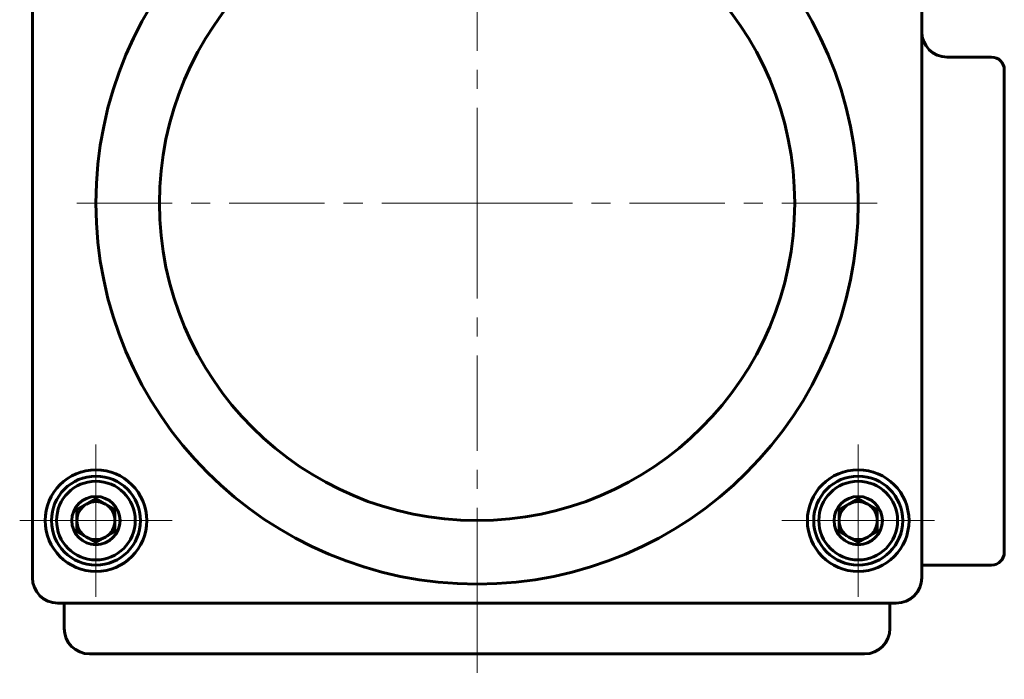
# Model space of a CAD drawing. Header units: millimetres. Extents: x -76 to 189, y -48 to 47.
# Tile 9 of 14: x 106 to 184, y -48 to 4. Entities that reach past the tile are written whole.
import ezdxf

# ---------------------------------------------------------------- set-up
doc = ezdxf.new("R2010")
doc.units = ezdxf.units.MM
doc.linetypes.add('K5LT_AXLED', pattern=[12, 7.5, -1.5, 1.5, -1.5])
doc.linetypes.add('K5LT_BASIC', pattern=[0])
doc.layers.add('Системный слой (1)', color=7, linetype='Continuous', true_color=0x6c6c6c)

# ---------------------------------------------------------------- blocks, each defined once
blk = doc.blocks.new('U67')
at = {"layer": 'Системный слой (1)', "color": 30, "linetype": 'K5LT_AXLED', "lineweight": 18, "true_color": 0xff8000}
for q in [(112.499, -29.5), (106.499, -35.5), (118.499, -35.5), (112.499, -41.5)]:
    blk.add_line((112.499, -35.5), q, dxfattribs=at)
blk = doc.blocks.new('U69')
at = {"layer": 'Системный слой (1)', "color": 30, "linetype": 'K5LT_AXLED', "lineweight": 18, "true_color": 0xff8000}
for q in [(142.499, 21.5), (110.499, -10.5), (174.499, -10.5), (142.499, -42.5)]:
    blk.add_line((142.499, -10.5), q, dxfattribs=at)
blk = doc.blocks.new('U70')
at = {"layer": 'Системный слой (1)', "color": 30, "linetype": 'K5LT_AXLED', "lineweight": 18, "true_color": 0xff8000}
for q in [(172.499, -29.5), (166.499, -35.5), (178.499, -35.5), (172.499, -41.5)]:
    blk.add_line((172.499, -35.5), q, dxfattribs=at)

msp = doc.modelspace()

# ---------------------------------------------------------------- linework, layer by layer
at = {"layer": 'Системный слой (1)', "color": 150, "linetype": 'K5LT_BASIC', "lineweight": 60, "true_color": 0x0080ff}
for p, q in [((107.499, 17.5), (107.499, -40)), ((177.499, -40), (177.499, 17.5)), ((182.999, 1), (179.499, 1)), ((183.999, -38), (183.999, 0)), ((112.499, -33.768), (110.999, -34.634)), ((113.999, -34.634), (112.499, -33.768)), ((172.499, -33.768), (170.999, -34.634)), ((173.999, -34.634), (172.499, -33.768)), ((110.999, -34.634), (110.999, -36.366)), ((113.999, -36.366), (113.999, -34.634)), ((170.999, -34.634), (170.999, -36.366)), ((173.999, -36.366), (173.999, -34.634)), ((110.999, -36.366), (112.499, -37.232)), ((112.499, -37.232), (113.999, -36.366)), ((170.999, -36.366), (172.499, -37.232)), ((172.499, -37.232), (173.999, -36.366)), ((177.499, -39), (182.999, -39)), ((109.499, -42), (175.499, -42)), ((109.999, -42), (109.999, -44)), ((174.999, -42), (174.999, -44)), ((172.999, -46), (111.999, -46))]:
    msp.add_line(p, q, dxfattribs=at)
at = {"layer": 'Системный слой (1)', "color": 30, "linetype": 'K5LT_AXLED', "lineweight": 18, "true_color": 0xff8000}
msp.add_line((142.499, -40), (142.499, -48), dxfattribs=at)
at = {"layer": 'Системный слой (1)', "color": 150, "linetype": 'K5LT_BASIC', "lineweight": 60, "true_color": 0x0080ff}
for centre, radius in [((142.499, -10.5), 30), ((142.499, -10.5), 25), ((112.499, -35.5), 4), ((172.499, -35.5), 4), ((112.499, -35.5), 3.5), ((112.499, -35.5), 3.1), ((172.499, -35.5), 3.5), ((172.499, -35.5), 3.1), ((112.499, -35.5), 1.9), ((172.499, -35.5), 1.9)]:
    msp.add_circle(centre, radius, dxfattribs=at)
for centre, radius, start, end in [((179.499, 3), 2, 180, 270), ((182.999, 0), 1, 0, 90), ((112.499, -35.5), 1.5, 90, 120), ((112.499, -35.5), 1.5, 60, 90), ((172.499, -35.5), 1.5, 90, 120), ((172.499, -35.5), 1.5, 60, 90), ((112.499, -35.5), 1.5, 120, 180), ((112.499, -35.5), 1.5, 0, 60), ((172.499, -35.5), 1.5, 120, 180), ((172.499, -35.5), 1.5, 0, 60), ((112.499, -35.5), 1.5, 180, 240), ((112.499, -35.5), 1.5, 300, 0), ((172.499, -35.5), 1.5, 180, 240), ((172.499, -35.5), 1.5, 300, 0), ((112.499, -35.5), 1.5, 240, 300), ((172.499, -35.5), 1.5, 240, 300), ((182.999, -38), 1, 270, 0), ((109.499, -40), 2, 180, 270), ((175.499, -40), 2, 270, 0), ((111.999, -44), 2, 180, 270), ((172.999, -44), 2, 270, 0)]:
    msp.add_arc(centre, radius, start, end, dxfattribs=at)

# ---------------------------------------------------------------- block references
at = {"layer": 'Системный слой (1)'}
for name in ['U69', 'U67', 'U70']:
    msp.add_blockref(name, (0, 0), dxfattribs=at)

doc.saveas('drawing.dxf')
